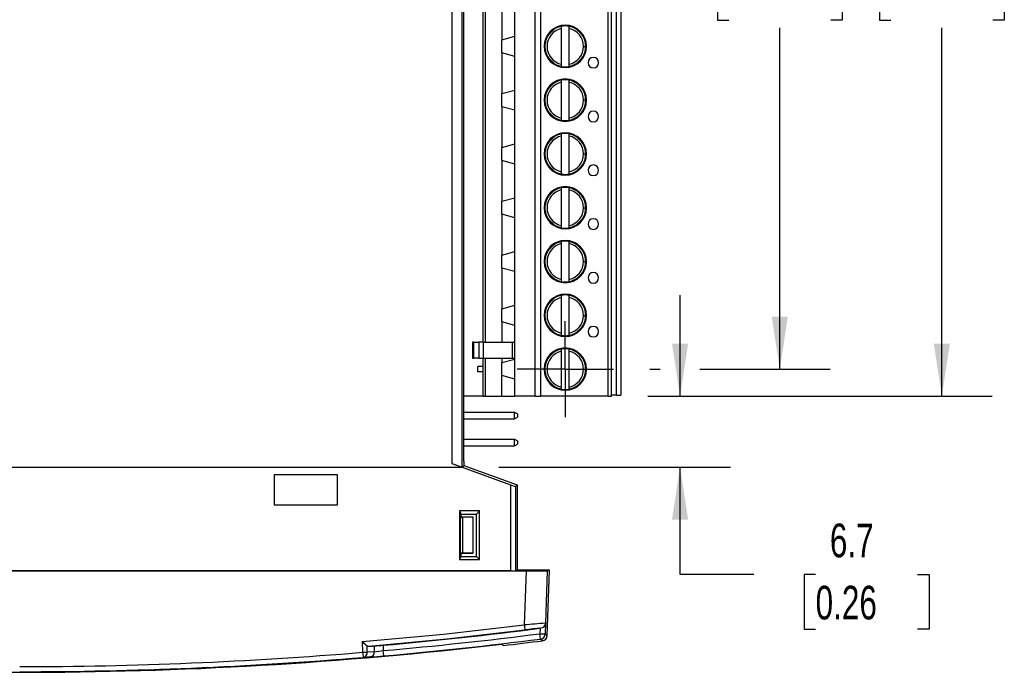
# Model space of a CAD drawing. Header units: millimetres. Extents: x 0 to 419, y 0 to 324.
# Tile 3 of 10: x 119 to 212, y 137 to 198. Entities that reach past the tile are written whole.
import ezdxf

# ---------------------------------------------------------------- set-up
doc = ezdxf.new("R2010")
doc.units = ezdxf.units.MM
doc.header["$LTSCALE"] = 1.5
doc.linetypes.add('CENTERX2', pattern=[20.32, 12.7, -2.54, 2.54, -2.54])
doc.layers.add('CENTER', color=40, linetype='CENTERX2')
doc.layers.add('DIMENSIONS', color=140, linetype='Continuous', lineweight=25)
doc.styles.add('SLDTEXTSTYLE0', font='TXT', dxfattribs={"width": 0.7})
doc.dimstyles.new('SLDDIMSTYLE0', dxfattribs={"dimtxt": 3.237012, "dimasz": 4.953, "dimexe": 0, "dimexo": 0.0625, "dimgap": 0.809253, "dimtad": 0, "dimtih": 1, "dimtoh": 1, "dimdec": 1, "dimrnd": 1e-09, "dimzin": 12, "dimdsep": 46, "dimtxsty": 'SLDTEXTSTYLE0', "dimsah": 1, "dimcen": 0.09, "dimadec": 0, "dimazin": 3, "dimtfac": 1, "dimtdec": 1, "dimtofl": 0, "dimtmove": 0, "dimatfit": 3, "dimfxl": 0, "dimfrac": 2, "dimtolj": 1, "dimtzin": 12, "dimarcsym": 0})
doc.dimstyles.new('SLDDIMSTYLE1', dxfattribs={"dimtxt": 3.237012, "dimasz": 4.953, "dimexe": 0, "dimexo": 0.0625, "dimgap": 0.809253, "dimtad": 0, "dimtih": 1, "dimtoh": 1, "dimdec": 1, "dimrnd": 1e-09, "dimzin": 12, "dimdsep": 46, "dimtxsty": 'SLDTEXTSTYLE0', "dimsah": 1, "dimcen": 0.09, "dimadec": 0, "dimazin": 3, "dimtfac": 1, "dimtdec": 1, "dimtmove": 0, "dimatfit": 0, "dimfxl": 0, "dimfrac": 2, "dimtolj": 1, "dimtzin": 12, "dimarcsym": 0})

# ---------------------------------------------------------------- blocks, each defined once
blk = doc.blocks.new('_D_12')
at = {"layer": 'DIMENSIONS'}
for p, q in [((178.467, 243.921), (181.674, 243.921)), ((185.424, 243.921), (210.975, 243.921)), ((206.212, 243.921), (206.212, 209.15)), ((201.403, 203.281), (200.316, 203.281)), ((200.316, 203.281), (200.316, 198.136)), ((211.022, 203.281), (212.109, 203.281)), ((212.109, 203.281), (212.109, 198.136)), ((200.316, 198.136), (201.403, 198.136)), ((212.109, 198.136), (211.022, 198.136)), ((206.212, 162.641), (206.212, 197.412)), ((178.467, 162.641), (210.975, 162.641))]:
    blk.add_line(p, q, dxfattribs=at)
for points in [[(206.212, 243.921), (205.45, 238.968), (206.974, 238.968)], [(206.212, 162.641), (206.974, 167.594), (205.45, 167.594)]]:
    blk.add_solid(points, dxfattribs=at)
at = {"layer": 'DIMENSIONS', "char_height": 3.175, "attachment_point": 1, "style": 'SLDTEXTSTYLE0'}
for s, insert in [('81.3', (201.403, 208.098)), ('3.20', (201.403, 202.229))]:
    blk.add_mtext(s, dxfattribs=dict(at, insert=insert))
blk = doc.blocks.new('_D_13')
at = {"layer": 'DIMENSIONS'}
for p, q in [((178.657, 241.381), (195.68, 241.381)), ((190.917, 241.381), (190.917, 209.15)), ((186.108, 203.281), (185.021, 203.281)), ((185.021, 203.281), (185.021, 198.136)), ((195.727, 203.281), (196.814, 203.281)), ((196.814, 203.281), (196.814, 198.136)), ((185.021, 198.136), (186.108, 198.136)), ((196.814, 198.136), (195.727, 198.136)), ((190.917, 165.181), (190.917, 197.412)), ((178.657, 165.181), (179.626, 165.181)), ((183.376, 165.181), (195.68, 165.181))]:
    blk.add_line(p, q, dxfattribs=at)
for points in [[(190.917, 241.381), (190.155, 236.428), (191.679, 236.428)], [(190.917, 165.181), (191.679, 170.134), (190.155, 170.134)]]:
    blk.add_solid(points, dxfattribs=at)
at = {"layer": 'DIMENSIONS', "char_height": 3.175, "attachment_point": 1, "style": 'SLDTEXTSTYLE0'}
for s, insert in [('76.2', (186.108, 208.098)), ('3.00', (186.108, 202.229))]:
    blk.add_mtext(s, dxfattribs=dict(at, insert=insert))
blk = doc.blocks.new('_D_21')
at = {"layer": 'DIMENSIONS'}
for p, q in [((181.501, 162.641), (181.501, 172.166)), ((178.467, 162.641), (186.264, 162.641)), ((164.385, 155.918), (186.264, 155.918)), ((181.501, 145.776), (181.501, 155.918)), ((188.462, 145.776), (181.501, 145.776)), ((194.298, 145.776), (193.211, 145.776)), ((193.211, 145.776), (193.211, 140.631)), ((203.917, 145.776), (205.004, 145.776)), ((205.004, 145.776), (205.004, 140.631)), ((193.211, 140.631), (194.298, 140.631)), ((205.004, 140.631), (203.917, 140.631))]:
    blk.add_line(p, q, dxfattribs=at)
for points in [[(181.501, 162.641), (182.263, 167.594), (180.739, 167.594)], [(181.501, 155.918), (180.739, 150.965), (182.263, 150.965)]]:
    blk.add_solid(points, dxfattribs=at)
at = {"layer": 'DIMENSIONS', "char_height": 3.175, "attachment_point": 1, "style": 'SLDTEXTSTYLE0'}
for s, insert in [('6.7', (195.644, 150.594)), ('0.26', (194.298, 144.724))]:
    blk.add_mtext(s, dxfattribs=dict(at, insert=insert))
blk = doc.blocks.new('SW_CENTERMARKSYMBOL_5')
at = {"layer": 'CENTER', "color": 0}
for p, q in [((0, 2.54), (0, 4.54)), ((0, 0), (0, 2.54)), ((-2.54, 0), (-4.54, 0)), ((0, 0), (-2.54, 0)), ((0, 0), (0, -2.54)), ((0, 0), (2.54, 0)), ((2.54, 0), (4.54, 0)), ((0, -2.54), (0, -4.54))]:
    blk.add_line(p, q, dxfattribs=at)

msp = doc.modelspace()

# ---------------------------------------------------------------- linework, layer by layer
for p, q in [((159.946, 246.928), (159.946, 156.278)), ((160.946, 155.932), (160.946, 247.172)), ((161.056, 246.652), (161.056, 156.452)), ((165.917, 162.641), (165.917, 243.921)), ((167.817, 162.641), (167.817, 243.921)), ((168.317, 243.921), (168.317, 162.641)), ((174.717, 162.641), (174.717, 243.921)), ((175.017, 162.641), (175.017, 243.921)), ((175.517, 162.731), (175.517, 243.831)), ((175.917, 243.831), (175.917, 162.731)), ((162.917, 167.721), (162.917, 238.841)), ((163.117, 238.841), (163.117, 167.721)), ((164.667, 200.126), (164.667, 196.276)), ((168.882, 196.563), (169.765, 197.446)), ((168.974, 196.725), (169.603, 197.354)), ((170.317, 197.35), (170.317, 197.554)), ((170.317, 193.972), (170.317, 197.35)), ((170.667, 197.586), (170.667, 197.661)), ((171.017, 197.554), (171.017, 197.35)), ((171.017, 197.35), (171.017, 193.972)), ((171.569, 197.446), (172.452, 196.563)), ((171.732, 197.354), (172.36, 196.725)), ((164.667, 196.276), (165.917, 196.611)), ((164.667, 195.046), (164.667, 196.276)), ((172.392, 195.661), (172.592, 195.661)), ((164.667, 195.046), (164.667, 191.196)), ((165.917, 194.711), (164.667, 195.046)), ((169.765, 193.876), (168.882, 194.759)), ((169.603, 193.968), (168.974, 194.596)), ((172.452, 194.759), (171.569, 193.876)), ((172.36, 194.596), (171.732, 193.968)), ((170.317, 193.768), (170.317, 193.972)), ((170.667, 193.661), (170.667, 193.736)), ((171.017, 193.972), (171.017, 193.768)), ((170.317, 192.27), (170.317, 192.474)), ((171.017, 192.474), (171.017, 192.27)), ((164.667, 191.196), (165.917, 191.531)), ((168.882, 191.483), (169.765, 192.366)), ((168.974, 191.645), (169.603, 192.274)), ((170.317, 188.892), (170.317, 192.27)), ((171.017, 192.27), (171.017, 188.892)), ((171.569, 192.366), (172.452, 191.483)), ((171.732, 192.274), (172.36, 191.645)), ((164.667, 189.966), (164.667, 191.196)), ((168.667, 190.581), (168.742, 190.581)), ((172.592, 190.581), (172.392, 190.581)), ((172.592, 190.581), (172.667, 190.581)), ((164.667, 189.966), (164.667, 186.116)), ((165.917, 189.631), (164.667, 189.966)), ((169.765, 188.796), (168.882, 189.679)), ((172.452, 189.679), (171.569, 188.796)), ((169.603, 188.888), (168.974, 189.516)), ((170.317, 188.688), (170.317, 188.892)), ((171.017, 188.892), (171.017, 188.688)), ((172.36, 189.516), (171.732, 188.888)), ((168.882, 186.403), (169.765, 187.286)), ((168.974, 186.565), (169.603, 187.194)), ((170.317, 187.19), (170.317, 187.394)), ((170.317, 183.812), (170.317, 187.19)), ((170.667, 187.426), (170.667, 187.501)), ((171.017, 187.394), (171.017, 187.19)), ((171.017, 187.19), (171.017, 183.812)), ((171.569, 187.286), (172.452, 186.403)), ((171.732, 187.194), (172.36, 186.565)), ((164.667, 186.116), (165.917, 186.451)), ((164.667, 184.886), (164.667, 186.116)), ((172.392, 185.501), (172.592, 185.501)), ((164.667, 184.886), (164.667, 181.036)), ((165.917, 184.551), (164.667, 184.886)), ((169.765, 183.716), (168.882, 184.599)), ((169.603, 183.808), (168.974, 184.436)), ((172.452, 184.599), (171.569, 183.716)), ((172.36, 184.436), (171.732, 183.808)), ((170.317, 183.608), (170.317, 183.812)), ((170.667, 183.501), (170.667, 183.576)), ((171.017, 183.812), (171.017, 183.608)), ((168.882, 181.323), (169.765, 182.206)), ((170.317, 182.11), (170.317, 182.314)), ((170.667, 182.346), (170.667, 182.421)), ((171.017, 182.314), (171.017, 182.11)), ((171.569, 182.206), (172.452, 181.323)), ((164.667, 181.036), (165.917, 181.371)), ((168.974, 181.485), (169.603, 182.114)), ((170.317, 178.732), (170.317, 182.11)), ((171.017, 182.11), (171.017, 178.732)), ((171.732, 182.114), (172.36, 181.485)), ((164.667, 179.806), (164.667, 181.036)), ((172.392, 180.421), (172.592, 180.421)), ((164.667, 179.806), (164.667, 175.956)), ((165.917, 179.471), (164.667, 179.806)), ((169.765, 178.636), (168.882, 179.519)), ((172.452, 179.519), (171.569, 178.636)), ((169.603, 178.728), (168.974, 179.356)), ((170.317, 178.528), (170.317, 178.732)), ((170.667, 178.421), (170.667, 178.496)), ((171.017, 178.732), (171.017, 178.528)), ((172.36, 179.356), (171.732, 178.728)), ((168.882, 176.243), (169.765, 177.126)), ((168.974, 176.405), (169.603, 177.034)), ((170.317, 177.03), (170.317, 177.234)), ((170.317, 173.652), (170.317, 177.03)), ((170.667, 177.266), (170.667, 177.341)), ((171.017, 177.234), (171.017, 177.03)), ((171.017, 177.03), (171.017, 173.652)), ((171.569, 177.126), (172.452, 176.243)), ((171.732, 177.034), (172.36, 176.405)), ((164.667, 175.956), (165.917, 176.291)), ((164.667, 174.726), (164.667, 175.956)), ((172.392, 175.341), (172.592, 175.341)), ((164.667, 174.726), (164.667, 170.876)), ((165.917, 174.391), (164.667, 174.726)), ((169.765, 173.556), (168.882, 174.439)), ((169.603, 173.648), (168.974, 174.276)), ((172.452, 174.439), (171.569, 173.556)), ((172.36, 174.276), (171.732, 173.648)), ((170.317, 173.448), (170.317, 173.652)), ((170.667, 173.341), (170.667, 173.416)), ((171.017, 173.652), (171.017, 173.448)), ((168.882, 171.163), (169.765, 172.046)), ((168.974, 171.325), (169.603, 171.954)), ((170.317, 171.95), (170.317, 172.154)), ((170.317, 168.572), (170.317, 171.95)), ((170.667, 172.186), (170.667, 172.261)), ((171.017, 172.154), (171.017, 171.95)), ((171.017, 171.95), (171.017, 168.572)), ((171.569, 172.046), (172.452, 171.163)), ((171.732, 171.954), (172.36, 171.325)), ((164.667, 170.876), (165.917, 171.211)), ((164.667, 169.646), (164.667, 170.876)), ((172.392, 170.261), (172.592, 170.261)), ((164.667, 169.646), (164.667, 167.721)), ((165.917, 169.311), (164.667, 169.646)), ((169.765, 168.476), (168.882, 169.359)), ((169.603, 168.568), (168.974, 169.196)), ((172.452, 169.359), (171.569, 168.476)), ((172.36, 169.196), (171.732, 168.568)), ((170.317, 168.368), (170.317, 168.572)), ((170.667, 168.261), (170.667, 168.336)), ((171.017, 168.572), (171.017, 168.368)), ((161.917, 167.721), (161.917, 166.221)), ((162.035, 167.721), (161.917, 167.721)), ((162.035, 166.221), (162.035, 167.721)), ((162.035, 167.721), (162.511, 167.721)), ((162.511, 167.721), (162.511, 166.221)), ((162.961, 167.721), (162.511, 167.721)), ((162.961, 166.221), (162.961, 167.721)), ((162.961, 167.721), (165.694, 167.721)), ((165.694, 166.221), (165.694, 167.721)), ((165.694, 167.721), (165.917, 167.721)), ((168.882, 166.083), (169.765, 166.966)), ((168.974, 166.245), (169.603, 166.874)), ((170.317, 166.87), (170.317, 167.074)), ((170.317, 163.492), (170.317, 166.87)), ((170.667, 167.106), (170.667, 167.181)), ((171.017, 167.074), (171.017, 166.87)), ((171.017, 166.87), (171.017, 163.492)), ((171.569, 166.966), (172.452, 166.083)), ((171.732, 166.874), (172.36, 166.245)), ((161.917, 166.221), (162.035, 166.221)), ((162.511, 166.221), (162.035, 166.221)), ((162.511, 166.221), (162.961, 166.221)), ((162.917, 162.641), (162.917, 166.221)), ((162.961, 166.221), (165.694, 166.221)), ((163.117, 166.221), (163.117, 162.641)), ((164.667, 166.221), (164.667, 165.796)), ((164.667, 165.796), (165.917, 166.131)), ((164.667, 164.566), (164.667, 165.796)), ((165.694, 166.221), (165.917, 166.221)), ((162.917, 165.431), (162.417, 165.431)), ((162.417, 164.931), (162.417, 165.431)), ((162.917, 164.931), (162.417, 164.931)), ((164.667, 162.641), (164.667, 164.566)), ((165.917, 164.231), (164.667, 164.566)), ((172.392, 165.181), (172.592, 165.181)), ((169.765, 163.396), (168.882, 164.279)), ((169.603, 163.488), (168.974, 164.116)), ((172.452, 164.279), (171.569, 163.396)), ((172.36, 164.116), (171.732, 163.488)), ((170.317, 163.288), (170.317, 163.492)), ((170.667, 163.181), (170.667, 163.256)), ((171.017, 163.492), (171.017, 163.288)), ((175.517, 162.731), (175.017, 162.731)), ((175.517, 162.731), (175.917, 162.731)), ((162.917, 162.641), (161.056, 162.641)), ((162.917, 162.641), (163.117, 162.641)), ((163.117, 162.641), (164.667, 162.641)), ((164.667, 162.641), (165.917, 162.641)), ((167.817, 162.641), (165.917, 162.641)), ((167.817, 162.641), (168.317, 162.641)), ((174.717, 162.641), (168.317, 162.641)), ((174.717, 162.641), (175.017, 162.641)), ((161.056, 161.113), (165.867, 161.113)), ((165.867, 160.491), (165.867, 161.113)), ((165.867, 161.113), (166.167, 160.963)), ((166.167, 160.963), (166.167, 160.641)), ((161.056, 160.491), (165.867, 160.491)), ((165.867, 160.491), (166.167, 160.641)), ((161.056, 158.573), (165.867, 158.573)), ((165.867, 157.951), (165.867, 158.573)), ((165.867, 158.573), (166.167, 158.423)), ((165.867, 157.951), (166.167, 158.101)), ((166.167, 158.423), (166.167, 158.101)), ((161.056, 157.951), (165.867, 157.951)), ((159.946, 156.278), (160.935, 155.918)), ((161.117, 156.452), (161.056, 156.513)), ((161.056, 156.452), (161.117, 156.422)), ((161.056, 156.452), (161.117, 156.452)), ((161.117, 156.052), (161.117, 156.452)), ((161.117, 156.052), (161.117, 156.422)), ((77.409, 155.918), (160.925, 155.918)), ((160.925, 155.918), (165.484, 154.259)), ((160.925, 155.918), (160.935, 155.918)), ((161.117, 156.052), (160.946, 155.932)), ((166.167, 154.214), (161.117, 156.052)), ((149.154, 155.186), (143.18, 155.186)), ((143.18, 155.186), (143.18, 152.362)), ((149.154, 152.362), (149.154, 155.186)), ((165.484, 154.259), (165.484, 146.142)), ((166.167, 154.214), (165.984, 154.086)), ((165.984, 154.086), (165.984, 146.144)), ((166.167, 146.199), (166.167, 154.214)), ((143.18, 152.362), (149.154, 152.362)), ((162.573, 151.787), (160.689, 151.787)), ((160.689, 151.787), (160.689, 147.211)), ((160.689, 151.787), (160.785, 151.595)), ((160.833, 151.499), (160.785, 151.595)), ((160.785, 147.403), (160.785, 151.595)), ((160.833, 151.499), (162.285, 151.499)), ((160.833, 151.199), (160.833, 151.499)), ((162.573, 151.787), (162.285, 151.499)), ((162.285, 147.499), (162.285, 151.499)), ((162.573, 147.211), (162.573, 151.787)), ((161.985, 151.199), (160.785, 151.199)), ((160.785, 151.173), (160.985, 151.173)), ((161.976, 151.19), (160.985, 151.173)), ((160.985, 147.826), (160.985, 151.173)), ((161.985, 151.199), (161.976, 151.19)), ((161.976, 147.808), (161.976, 151.19)), ((161.985, 147.799), (161.985, 151.199)), ((160.785, 147.826), (160.985, 147.826)), ((160.785, 147.799), (161.985, 147.799)), ((160.833, 147.499), (160.833, 147.799)), ((161.976, 147.808), (160.985, 147.826)), ((161.976, 147.808), (161.985, 147.799)), ((160.785, 147.403), (160.689, 147.211)), ((160.689, 147.211), (162.573, 147.211)), ((160.785, 147.403), (160.833, 147.499)), ((160.833, 147.499), (162.285, 147.499)), ((162.573, 147.211), (162.285, 147.499)), ((71.361, 146.131), (166.974, 146.131)), ((165.484, 146.142), (72.851, 146.142)), ((165.984, 146.144), (166.167, 146.199)), ((169.167, 146.199), (166.167, 146.199)), ((166.974, 146.131), (166.799, 141.03)), ((168.972, 146.142), (168.803, 141.193)), ((168.951, 140.013), (169.167, 146.199)), ((168.972, 146.142), (169.167, 146.199)), ((168.292, 140.707), (168.274, 140.192)), ((168.292, 140.707), (168.36, 140.716)), ((168.809, 141.187), (168.774, 140.175)), ((168.803, 141.193), (168.809, 141.187)), ((151.547, 138.445), (151.524, 139.447)), ((168.274, 140.192), (168.774, 140.175)), ((168.337, 139.696), (168.274, 140.192)), ((168.515, 139.534), (168.337, 139.696)), ((168.774, 140.175), (168.951, 140.013)), ((151.969, 138.462), (151.955, 139.068)), ((152.642, 138.5), (151.969, 138.462)), ((152.642, 139.043), (152.642, 138.5)), ((153.486, 139.109), (153.486, 138.598)), ((153.53, 138.1), (153.486, 138.598)), ((164.671, 139.217), (164.807, 139.079)), ((164.807, 139.079), (164.677, 139.211)), ((152.262, 138.002), (151.588, 137.964))]:
    msp.add_line(p, q)
at = {"flags": 128}
for points in [[(151.524, 139.447), (159.169, 140.163), (166.799, 141.03)], [(152.11, 139.012), (159.49, 139.711), (166.86, 140.551)], [(168.611, 140.817), (168.489, 140.749), (168.36, 140.716)], [(151.955, 139.068), (152.089, 139.012), (152.11, 139.012)]]:
    msp.add_lwpolyline(points, dxfattribs=at)
for centre, radius, start, end in [((170.667, 195.661), 2, 0, 180), ((170.667, 195.661), 1.725, 101.70651, 180), ((170.667, 195.661), 1.925, 100.47568, 125.75593), ((170.667, 195.661), 1.925, 79.52432, 100.47568), ((170.667, 195.661), 1.925, 54.24407, 79.52432), ((170.667, 195.661), 1.725, 0, 78.29349), ((170.667, 195.661), 1.925, 144.24407, 180), ((170.667, 195.661), 1.925, 0, 35.75593), ((170.667, 195.661), 2, 180, 0), ((170.667, 195.661), 1.925, 180, 215.75593), ((170.667, 195.661), 1.725, 180, 258.29349), ((170.667, 195.661), 1.725, 281.70651, 0), ((170.667, 195.661), 1.925, 324.24407, 0), ((173.317, 194.121), 0.5, 0, 180), ((170.667, 195.661), 1.925, 234.24407, 259.52432), ((170.667, 195.661), 1.925, 259.52432, 280.47568), ((170.667, 195.661), 1.925, 280.47568, 305.75593), ((173.317, 194.121), 0.5, 180, 0), ((170.667, 190.581), 2, 0, 180), ((170.667, 190.581), 1.925, 100.47568, 125.75593), ((170.667, 190.581), 1.925, 79.52432, 100.47568), ((170.667, 190.581), 1.925, 54.24407, 79.52432), ((170.667, 190.581), 1.925, 144.24407, 180), ((170.667, 190.581), 1.725, 101.70651, 180), ((170.667, 190.581), 1.725, 0, 78.29349), ((170.667, 190.581), 1.925, 0, 35.75593), ((170.667, 190.581), 2, 180, 0), ((170.667, 190.581), 1.925, 180, 215.75593), ((170.667, 190.581), 1.725, 180, 258.29349), ((170.667, 190.581), 1.725, 281.70651, 0), ((170.667, 190.581), 1.925, 324.24407, 0), ((170.667, 190.581), 1.925, 234.24407, 259.52432), ((170.667, 190.581), 1.925, 259.52432, 280.47568), ((170.667, 190.581), 1.925, 280.47568, 305.75593), ((173.317, 189.041), 0.5, 0, 180), ((173.317, 189.041), 0.5, 180, 0), ((170.667, 185.501), 2, 0, 180), ((170.667, 185.501), 1.725, 101.70651, 180), ((170.667, 185.501), 1.925, 100.47568, 125.75593), ((170.667, 185.501), 1.925, 79.52432, 100.47568), ((170.667, 185.501), 1.925, 54.24407, 79.52432), ((170.667, 185.501), 1.725, 0, 78.29349), ((170.667, 185.501), 1.925, 144.24407, 180), ((170.667, 185.501), 1.925, 0, 35.75593), ((170.667, 185.501), 2, 180, 0), ((170.667, 185.501), 1.925, 180, 215.75593), ((170.667, 185.501), 1.725, 180, 258.29349), ((170.667, 185.501), 1.725, 281.70651, 0), ((170.667, 185.501), 1.925, 324.24407, 0), ((173.317, 183.961), 0.5, 0, 180), ((170.667, 185.501), 1.925, 234.24407, 259.52432), ((170.667, 185.501), 1.925, 259.52432, 280.47568), ((170.667, 185.501), 1.925, 280.47568, 305.75593), ((173.317, 183.961), 0.5, 180, 0), ((170.667, 180.421), 2, 0, 180), ((170.667, 180.421), 1.925, 100.47568, 125.75593), ((170.667, 180.421), 1.925, 79.52432, 100.47568), ((170.667, 180.421), 1.925, 54.24407, 79.52432), ((170.667, 180.421), 1.925, 144.24407, 180), ((170.667, 180.421), 1.725, 101.70651, 180), ((170.667, 180.421), 1.725, 0, 78.29349), ((170.667, 180.421), 1.925, 0, 35.75593), ((170.667, 180.421), 2, 180, 0), ((170.667, 180.421), 1.925, 180, 215.75593), ((170.667, 180.421), 1.725, 180, 258.29349), ((170.667, 180.421), 1.725, 281.70651, 0), ((170.667, 180.421), 1.925, 324.24407, 0), ((173.317, 178.881), 0.5, 0, 180), ((170.667, 180.421), 1.925, 234.24407, 259.52432), ((170.667, 180.421), 1.925, 259.52432, 280.47568), ((170.667, 180.421), 1.925, 280.47568, 305.75593), ((173.317, 178.881), 0.5, 180, 0), ((170.667, 175.341), 2, 0, 180), ((170.667, 175.341), 1.725, 101.70651, 180), ((170.667, 175.341), 1.925, 100.47568, 125.75593), ((170.667, 175.341), 1.925, 79.52432, 100.47568), ((170.667, 175.341), 1.925, 54.24407, 79.52432), ((170.667, 175.341), 1.725, 0, 78.29349), ((170.667, 175.341), 1.925, 144.24407, 180), ((170.667, 175.341), 1.925, 0, 35.75593), ((170.667, 175.341), 2, 180, 0), ((170.667, 175.341), 1.925, 180, 215.75593), ((170.667, 175.341), 1.725, 180, 258.29349), ((170.667, 175.341), 1.725, 281.70651, 0), ((170.667, 175.341), 1.925, 324.24407, 0), ((173.317, 173.801), 0.5, 0, 180), ((170.667, 175.341), 1.925, 234.24407, 259.52432), ((170.667, 175.341), 1.925, 259.52432, 280.47568), ((170.667, 175.341), 1.925, 280.47568, 305.75593), ((173.317, 173.801), 0.5, 180, 0), ((170.667, 170.261), 2, 0, 180), ((170.667, 170.261), 1.725, 101.70651, 180), ((170.667, 170.261), 1.925, 100.47568, 125.75593), ((170.667, 170.261), 1.925, 79.52432, 100.47568), ((170.667, 170.261), 1.925, 54.24407, 79.52432), ((170.667, 170.261), 1.725, 0, 78.29349), ((170.667, 170.261), 1.925, 144.24407, 180), ((170.667, 170.261), 1.925, 0, 35.75593), ((170.667, 170.261), 2, 180, 0), ((170.667, 170.261), 1.925, 180, 215.75593), ((170.667, 170.261), 1.725, 180, 258.29349), ((170.667, 170.261), 1.725, 281.70651, 0), ((170.667, 170.261), 1.925, 324.24407, 0), ((173.317, 168.721), 0.5, 0, 180), ((170.667, 170.261), 1.925, 234.24407, 259.52432), ((170.667, 170.261), 1.925, 259.52432, 280.47568), ((170.667, 170.261), 1.925, 280.47568, 305.75593), ((173.317, 168.721), 0.5, 180, 0), ((170.667, 165.181), 2, 0, 180), ((170.667, 165.181), 1.725, 101.70651, 180), ((170.667, 165.181), 1.925, 100.47568, 125.75593), ((170.667, 165.181), 1.925, 79.52432, 100.47568), ((170.667, 165.181), 1.925, 54.24407, 79.52432), ((170.667, 165.181), 1.725, 0, 78.29349), ((170.667, 165.181), 1.925, 144.24407, 180), ((170.667, 165.181), 1.925, 0, 35.75593), ((170.667, 165.181), 2, 180, 0), ((170.667, 165.181), 1.925, 180, 215.75593), ((170.667, 165.181), 1.725, 180, 258.29349), ((170.667, 165.181), 1.725, 281.70651, 0), ((170.667, 165.181), 1.925, 324.24407, 0), ((170.667, 165.181), 1.925, 234.24407, 259.52432), ((170.667, 165.181), 1.925, 280.47568, 305.75593), ((170.667, 165.181), 1.925, 259.52432, 280.47568), ((119.167, 526.4), 388.808, 275.06383, 277.25857), ((183.801, -55.464), 197.228, 94.36139, 94.94551), ((195.58, 144.474), 28.986, 186.82345, 187.77741), ((170.767, 111.849), 28.967, 94.76511, 97.75114), ((168.303, 141.211), 0.5, 308.07759, 357.98337), ((165.478, 154.875), 20.802, 227.87174, 229.45192), ((119.167, 526.4), 389.317, 275.05719, 277.24636), ((119.167, 526.4), 389.817, 275.05719, 277.24636), ((119.167, 526.4), 390, 276.72045, 277.26925), ((168.274, 140.192), 0.5, 277.26247, 357.98389), ((168.452, 140.03), 0.5, 277.26737, 358.00188), ((168.449, 140.032), 0.502, 277.5147, 357.75456), ((119.167, 526.4), 389.847, 263.29709, 276.70291), ((152.179, 138.459), 0.465, 280.33164, 5.06402), ((150.537, 171.509), 32.534, 273.7085, 275.19921), ((150.321, 162.228), 23.841, 275.58703, 277.62876), ((119.173, 525.995), 388.9, 269.99908, 274.77501), ((119.167, 526.162), 389.55, 270, 274.77408), ((151.393, 147.262), 8.819, 270.99624, 273.74013), ((175.814, 140.301), 24.338, 184.37552, 185.51152), ((151.506, 138.421), 0.465, 280.23758, 5.04073), ((149.309, 184.495), 46.586, 273.63509, 275.19858)]:
    msp.add_arc(centre, radius, start, end)
for centre, major_axis, ratio, start_param, end_param in [((159.946, 156.297), (1, -0.364), 0.016402, 4.71836, 6.271704), ((165.484, 154.268), (0.5, -0.182), 0.016402, 4.71836, 6.271704), ((165.484, 146.144), (0.5, 0), 0.005236, 4.712389, 6.265732), ((166.972, 146.142), (2.001, 0), 0.005235, 4.713406, 6.265542), ((168.309, 141.205), (0.463, 0.195), 0.977353, 4.970043, 5.84125), ((129.824, 526.4), (388.174, 0), 0.999623, 4.769834, 4.771205)]:
    msp.add_ellipse(centre, major_axis=major_axis, ratio=ratio, start_param=start_param, end_param=end_param)

# ---------------------------------------------------------------- block references
at = {"layer": 'CENTER'}
msp.add_blockref('SW_CENTERMARKSYMBOL_5', (170.667, 165.181), dxfattribs=at)

# ---------------------------------------------------------------- dimensions: what is measured, and where the dimension line sits
at = {"layer": 'DIMENSIONS'}
for base, p1, p2, dimstyle, picture, middle in [((206.212, 162.641), (175.017, 243.921), (175.017, 162.641), 'SLDDIMSTYLE0', '_D_12', (206.212, 203.281)), ((190.917, 241.381), (175.207, 165.181), (175.207, 241.381), 'SLDDIMSTYLE0', '_D_13', (190.917, 203.281)), ((181.501, 162.641), (160.935, 155.918), (175.017, 162.641), 'SLDDIMSTYLE1', '_D_21', (181.501, 145.776))]:
    dim = msp.add_linear_dim(base=base, p1=p1, p2=p2, angle=90, dimstyle=dimstyle, dxfattribs=at)
    dim.commit()
    dim.dimension.update_dxf_attribs({"geometry": picture, "text_midpoint": middle, "dimtype": 160})

doc.saveas('drawing.dxf')
